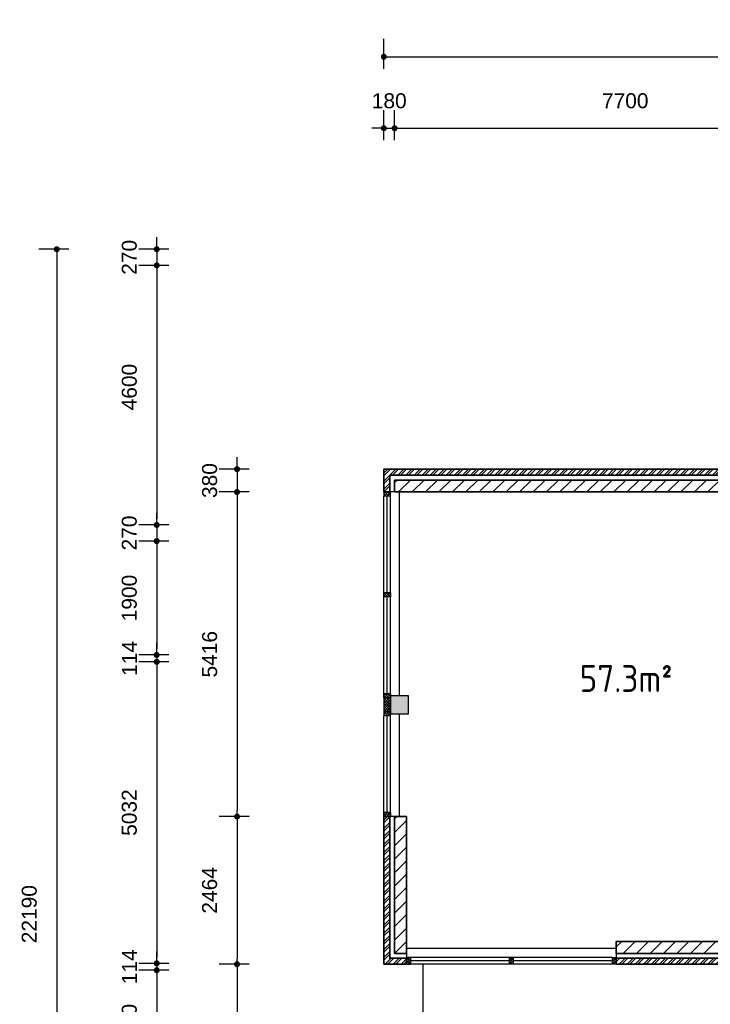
# Model space of a CAD drawing. Header units: millimetres. Extents: x -948 to 36751, y -3733 to 27939.
# Tile 2 of 5: x -948 to 10583, y 11510 to 27939. Entities that reach past the tile are written whole.
import ezdxf

# ---------------------------------------------------------------- set-up
doc = ezdxf.new("R2010")
doc.units = ezdxf.units.MM
for name, color, linetype, lineweight in [('Arceringen', 1, 'Continuous', 13), ('Binnenwand', 2, 'Continuous', 35), ('Buitenwand', 3, 'Continuous', 35), ('Dak', 7, 'Continuous', 30), ('Kozijn Bu', 5, 'Continuous', 25), ('Maatvoering', 7, 'Continuous', 25)]:
    doc.layers.add(name, color=color, linetype=linetype, lineweight=lineweight)
doc.layers.add('Konstrukties', color=5, linetype='Continuous')
doc.styles.add('ISO', font='ISOCP3')
doc.styles.get("Standard").update_dxf_attribs({"font": 'ARIAL.TTF'})
doc.dimstyles.new('Ian1', dxfattribs={"dimscale": 100, "dimtxt": 2.5, "dimasz": 1, "dimexe": 3, "dimexo": 4, "dimgap": 3.3, "dimtad": 1, "dimdec": 0, "dimzin": 1, "dimdsep": 46, "dimtxsty": 'Standard', "dimblk": 'DOT', "dimcen": 1, "dimdle": 1, "dimclrd": 7, "dimclre": 7, "dimclrt": 7, "dimadec": 0, "dimazin": 0, "dimtfac": 1, "dimtdec": 0, "dimtix": 1, "dimtmove": 0, "dimatfit": 3, "dimfxl": 2, "dimfxlon": 1, "dimtolj": 1, "dimtzin": 0, "dimarcsym": 0})
pattern_1 = [(45, (5311.6, 12358.52), (-112.2532, 112.2532), [])]

# ---------------------------------------------------------------- blocks, each defined once
blk = doc.blocks.new('$STIJLKZ')
at = {"color": 0, "linetype": 'ByBlock'}
for p, q in [((1, 1), (0, 1)), ((0, 1), (0, 0)), ((0, 0), (1, 0)), ((1, 1), (1, 0))]:
    blk.add_line(p, q, dxfattribs=at)
at = {"color": 0, "linetype": 'ByBlock', "flags": 9}
for tag, p in [('KB', (0.02, 0.85)), ('KH', (0.02, 0.68)), ('BWH', (0.02, 0.52)), ('NGM', (0.02, 0.35)), ('KHD', (0.02, 0.18)), ('KHB', (0.02, 0.01)), ('VSB', (0.51, 0.18)), ('ATS', (0.51, 0.85)), ('ATD', (0.51, 0.68)), ('SPL', (0.51, 0.52)), ('SP', (0.51, 0.01)), ('RDS', (0.51, 0.35))]:
    blk.add_attdef(tag, p, '', height=0.136, dxfattribs=at)
blk = doc.blocks.new('$STIJL')
at = {"color": 0, "linetype": 'ByBlock'}
for p, q in [((1, 1), (0, 1)), ((0, 1), (0, 0)), ((0, 0), (1, 0)), ((1, 1), (1, 0))]:
    blk.add_line(p, q, dxfattribs=at)
blk = doc.blocks.new('_Dot')
at = {"color": 0, "linetype": 'ByBlock', "lineweight": -2}
blk.add_line((-0.5, 0), (-1, 0), dxfattribs=at)
at = {"color": 0, "linetype": 'ByBlock', "const_width": 0.5}
blk.add_lwpolyline([(-0.25, 0, 1), (0.25, 0, 1)], format="xyb", close=True, dxfattribs=at)
blk = doc.blocks.new('*D63')
at = {"layer": 'Defpoints', "color": 0}
for p in [(30492, 27321), (5132, 20439), (30492, 17239)]:
    blk.add_point(p, dxfattribs=at)
at = {"layer": 'Maatvoering', "color": 7, "lineweight": -2}
for p, q in [((5132, 27121), (5132, 27621)), ((30492, 27121), (30492, 27621)), ((5232, 27321), (30392, 27321))]:
    blk.add_line(p, q, dxfattribs=at)
at = {"layer": 'Maatvoering', "color": 7, "lineweight": -2, "xscale": 100, "yscale": 100, "zscale": 100, "rotation": 180}
blk.add_blockref('_Dot', (5132, 27321), dxfattribs=at)
at = {"layer": 'Maatvoering', "color": 7, "lineweight": -2, "xscale": 100, "yscale": 100, "zscale": 100}
blk.add_blockref('_Dot', (30492, 27321), dxfattribs=at)
at = {"layer": 'Maatvoering', "color": 7, "insert": (17812, 27779), "char_height": 250, "attachment_point": 5}
blk.add_mtext('\\A1;25360', dxfattribs=at)
blk = doc.blocks.new('*D64')
at = {"layer": 'Defpoints', "color": 0}
for p in [(5312, 26128), (5132, 20059), (5312, 20059)]:
    blk.add_point(p, dxfattribs=at)
at = {"layer": 'Maatvoering', "color": 7, "lineweight": -2}
for p, q in [((5132, 25928), (5132, 26428)), ((5312, 25928), (5312, 26428)), ((5032, 26128), (4932, 26128)), ((5132, 26128), (5312, 26128)), ((5412, 26128), (5512, 26128))]:
    blk.add_line(p, q, dxfattribs=at)
at = {"layer": 'Maatvoering', "color": 7, "lineweight": -2, "xscale": 100, "yscale": 100, "zscale": 100}
blk.add_blockref('_Dot', (5132, 26128), dxfattribs=at)
at = {"layer": 'Maatvoering', "color": 7, "lineweight": -2, "xscale": 100, "yscale": 100, "zscale": 100, "rotation": 180}
blk.add_blockref('_Dot', (5312, 26128), dxfattribs=at)
at = {"layer": 'Maatvoering', "color": 7, "insert": (5222, 26585), "char_height": 250, "attachment_point": 5}
blk.add_mtext('\\A1;180', dxfattribs=at)
blk = doc.blocks.new('*D65')
at = {"layer": 'Defpoints', "color": 0}
for p in [(13012, 26128), (5312, 20059), (13012, 20059)]:
    blk.add_point(p, dxfattribs=at)
at = {"layer": 'Maatvoering', "color": 7, "lineweight": -2}
for p, q in [((5312, 25928), (5312, 26428)), ((13012, 25928), (13012, 26428)), ((5412, 26128), (12912, 26128))]:
    blk.add_line(p, q, dxfattribs=at)
at = {"layer": 'Maatvoering', "color": 7, "lineweight": -2, "xscale": 100, "yscale": 100, "zscale": 100, "rotation": 180}
blk.add_blockref('_Dot', (5312, 26128), dxfattribs=at)
at = {"layer": 'Maatvoering', "color": 7, "lineweight": -2, "xscale": 100, "yscale": 100, "zscale": 100}
blk.add_blockref('_Dot', (13012, 26128), dxfattribs=at)
at = {"layer": 'Maatvoering', "color": 7, "insert": (9162, 26585), "char_height": 250, "attachment_point": 5}
blk.add_mtext('\\A1;7700', dxfattribs=at)
blk = doc.blocks.new('*D99')
at = {"layer": 'Defpoints', "color": 0}
for p in [(13012, 12559), (5512, 12443), (5512, -1438)]:
    blk.add_point(p, dxfattribs=at)
at = {"layer": 'Maatvoering', "color": 7, "lineweight": -2}
for p, q in [((5512, -1238), (5512, -1738)), ((13012, -1238), (13012, -1738)), ((12912, -1438), (5612, -1438))]:
    blk.add_line(p, q, dxfattribs=at)
at = {"layer": 'Maatvoering', "color": 7, "lineweight": -2, "xscale": 100, "yscale": 100, "zscale": 100, "rotation": 180}
blk.add_blockref('_Dot', (5512, -1438), dxfattribs=at)
at = {"layer": 'Maatvoering', "color": 7, "lineweight": -2, "xscale": 100, "yscale": 100, "zscale": 100}
blk.add_blockref('_Dot', (13012, -1438), dxfattribs=at)
at = {"layer": 'Maatvoering', "color": 7, "insert": (9262, -981), "char_height": 250, "attachment_point": 5}
blk.add_mtext('\\A1;7500', dxfattribs=at)
blk = doc.blocks.new('*D100')
at = {"layer": 'Defpoints', "color": 0}
for p in [(5512, 12443), (5132, 12179), (5132, -1438)]:
    blk.add_point(p, dxfattribs=at)
at = {"layer": 'Maatvoering', "color": 7, "lineweight": -2}
for p, q in [((5132, -1238), (5132, -1738)), ((5512, -1238), (5512, -1738)), ((5032, -1438), (4932, -1438)), ((5512, -1438), (5132, -1438)), ((5612, -1438), (5712, -1438))]:
    blk.add_line(p, q, dxfattribs=at)
at = {"layer": 'Maatvoering', "color": 7, "lineweight": -2, "xscale": 100, "yscale": 100, "zscale": 100}
blk.add_blockref('_Dot', (5132, -1438), dxfattribs=at)
at = {"layer": 'Maatvoering', "color": 7, "lineweight": -2, "xscale": 100, "yscale": 100, "zscale": 100, "rotation": 180}
blk.add_blockref('_Dot', (5512, -1438), dxfattribs=at)
at = {"layer": 'Maatvoering', "color": 7, "insert": (5322, -981), "char_height": 250, "attachment_point": 5}
blk.add_mtext('\\A1;380', dxfattribs=at)
blk = doc.blocks.new('*D101')
at = {"layer": 'Defpoints', "color": 0}
for p in [(15282, 24109), (-329, 1919), (12082, 1919)]:
    blk.add_point(p, dxfattribs=at)
at = {"layer": 'Maatvoering', "color": 7, "lineweight": -2}
for p, q in [((-129, 24109), (-629, 24109)), ((-329, 24009), (-329, 2019)), ((-129, 1919), (-629, 1919))]:
    blk.add_line(p, q, dxfattribs=at)
at = {"layer": 'Maatvoering', "color": 7, "lineweight": -2, "xscale": 100, "yscale": 100, "zscale": 100}
for p, rotation in [((-329, 24109), 90), ((-329, 1919), 270)]:
    blk.add_blockref('_Dot', p, dxfattribs=dict(at, rotation=rotation))
at = {"layer": 'Maatvoering', "color": 7, "insert": (-787, 13014), "char_height": 250, "attachment_point": 5, "rotation": 90}
blk.add_mtext('\\A1;22190', dxfattribs=at)
blk = doc.blocks.new('*D102')
at = {"layer": 'Defpoints', "color": 0}
for p in [(15282, 24109), (1340, 23839), (15552, 23839)]:
    blk.add_point(p, dxfattribs=at)
at = {"layer": 'Maatvoering', "color": 7, "lineweight": -2}
for p, q in [((1340, 24209), (1340, 24309)), ((1540, 24109), (1040, 24109)), ((1340, 24109), (1340, 23839)), ((1540, 23839), (1040, 23839)), ((1340, 23739), (1340, 23639))]:
    blk.add_line(p, q, dxfattribs=at)
at = {"layer": 'Maatvoering', "color": 7, "lineweight": -2, "xscale": 100, "yscale": 100, "zscale": 100}
for p, rotation in [((1340, 24109), 270), ((1340, 23839), 90)]:
    blk.add_blockref('_Dot', p, dxfattribs=dict(at, rotation=rotation))
at = {"layer": 'Maatvoering', "color": 7, "insert": (883, 23974), "char_height": 250, "attachment_point": 5, "rotation": 90}
blk.add_mtext('\\A1;270', dxfattribs=at)
blk = doc.blocks.new('*D103')
at = {"layer": 'Defpoints', "color": 0}
for p in [(15282, 24109), (1340, 19509), (15552, 19509)]:
    blk.add_point(p, dxfattribs=at)
at = {"layer": 'Maatvoering', "color": 7, "lineweight": -2}
for p, q in [((1540, 24109), (1040, 24109)), ((1340, 24009), (1340, 19609)), ((1540, 19509), (1040, 19509))]:
    blk.add_line(p, q, dxfattribs=at)
at = {"layer": 'Maatvoering', "color": 7, "lineweight": -2, "xscale": 100, "yscale": 100, "zscale": 100}
for p, rotation in [((1340, 24109), 90), ((1340, 19509), 270)]:
    blk.add_blockref('_Dot', p, dxfattribs=dict(at, rotation=rotation))
at = {"layer": 'Maatvoering', "color": 7, "insert": (883, 21809), "char_height": 250, "attachment_point": 5, "rotation": 90}
blk.add_mtext('\\A1;4600', dxfattribs=at)
blk = doc.blocks.new('*D104')
at = {"layer": 'Defpoints', "color": 0}
for p in [(15552, 19509), (1340, 19239), (15282, 19239)]:
    blk.add_point(p, dxfattribs=at)
at = {"layer": 'Maatvoering', "color": 7, "lineweight": -2}
for p, q in [((1340, 19609), (1340, 19709)), ((1540, 19509), (1040, 19509)), ((1340, 19509), (1340, 19239)), ((1540, 19239), (1040, 19239)), ((1340, 19139), (1340, 19039))]:
    blk.add_line(p, q, dxfattribs=at)
at = {"layer": 'Maatvoering', "color": 7, "lineweight": -2, "xscale": 100, "yscale": 100, "zscale": 100}
for p, rotation in [((1340, 19509), 270), ((1340, 19239), 90)]:
    blk.add_blockref('_Dot', p, dxfattribs=dict(at, rotation=rotation))
at = {"layer": 'Maatvoering', "color": 7, "insert": (883, 19374), "char_height": 250, "attachment_point": 5, "rotation": 90}
blk.add_mtext('\\A1;270', dxfattribs=at)
blk = doc.blocks.new('*D105')
at = {"layer": 'Defpoints', "color": 0}
for p in [(15282, 19239), (1340, 17339), (15182, 17339)]:
    blk.add_point(p, dxfattribs=at)
at = {"layer": 'Maatvoering', "color": 7, "lineweight": -2}
for p, q in [((1540, 19239), (1040, 19239)), ((1340, 19139), (1340, 17439)), ((1540, 17339), (1040, 17339))]:
    blk.add_line(p, q, dxfattribs=at)
at = {"layer": 'Maatvoering', "color": 7, "lineweight": -2, "xscale": 100, "yscale": 100, "zscale": 100}
for p, rotation in [((1340, 19239), 90), ((1340, 17339), 270)]:
    blk.add_blockref('_Dot', p, dxfattribs=dict(at, rotation=rotation))
at = {"layer": 'Maatvoering', "color": 7, "insert": (883, 18289), "char_height": 250, "attachment_point": 5, "rotation": 90}
blk.add_mtext('\\A1;1900', dxfattribs=at)
blk = doc.blocks.new('*D106')
at = {"layer": 'Defpoints', "color": 0}
for p in [(15182, 17339), (1340, 17225), (15311, 17225)]:
    blk.add_point(p, dxfattribs=at)
at = {"layer": 'Maatvoering', "color": 7, "lineweight": -2}
for p, q in [((1340, 17439), (1340, 17539)), ((1540, 17339), (1040, 17339)), ((1340, 17339), (1340, 17225)), ((1540, 17225), (1040, 17225)), ((1340, 17125), (1340, 17025))]:
    blk.add_line(p, q, dxfattribs=at)
at = {"layer": 'Maatvoering', "color": 7, "lineweight": -2, "xscale": 100, "yscale": 100, "zscale": 100}
for p, rotation in [((1340, 17339), 270), ((1340, 17225), 90)]:
    blk.add_blockref('_Dot', p, dxfattribs=dict(at, rotation=rotation))
at = {"layer": 'Maatvoering', "color": 7, "insert": (885, 17282), "char_height": 250, "attachment_point": 5, "rotation": 90}
blk.add_mtext('\\A1;114', dxfattribs=at)
blk = doc.blocks.new('*D107')
at = {"layer": 'Defpoints', "color": 0}
for p in [(15311, 17225), (1340, 12193), (16511, 12193)]:
    blk.add_point(p, dxfattribs=at)
at = {"layer": 'Maatvoering', "color": 7, "lineweight": -2}
for p, q in [((1540, 17225), (1040, 17225)), ((1340, 17125), (1340, 12293)), ((1540, 12193), (1040, 12193))]:
    blk.add_line(p, q, dxfattribs=at)
at = {"layer": 'Maatvoering', "color": 7, "lineweight": -2, "xscale": 100, "yscale": 100, "zscale": 100}
for p, rotation in [((1340, 17225), 90), ((1340, 12193), 270)]:
    blk.add_blockref('_Dot', p, dxfattribs=dict(at, rotation=rotation))
at = {"layer": 'Maatvoering', "color": 7, "insert": (883, 14709), "char_height": 250, "attachment_point": 5, "rotation": 90}
blk.add_mtext('\\A1;5032', dxfattribs=at)
blk = doc.blocks.new('*D108')
at = {"layer": 'Defpoints', "color": 0}
for p in [(16511, 12193), (1340, 12079), (16511, 12079)]:
    blk.add_point(p, dxfattribs=at)
at = {"layer": 'Maatvoering', "color": 7, "lineweight": -2}
for p, q in [((1340, 12293), (1340, 12393)), ((1540, 12193), (1040, 12193)), ((1340, 12193), (1340, 12079)), ((1540, 12079), (1040, 12079)), ((1340, 11979), (1340, 11879))]:
    blk.add_line(p, q, dxfattribs=at)
at = {"layer": 'Maatvoering', "color": 7, "lineweight": -2, "xscale": 100, "yscale": 100, "zscale": 100}
for p, rotation in [((1340, 12193), 270), ((1340, 12079), 90)]:
    blk.add_blockref('_Dot', p, dxfattribs=dict(at, rotation=rotation))
at = {"layer": 'Maatvoering', "color": 7, "insert": (885, 12136), "char_height": 250, "attachment_point": 5, "rotation": 90}
blk.add_mtext('\\A1;114', dxfattribs=at)
blk = doc.blocks.new('*D109')
at = {"layer": 'Defpoints', "color": 0}
for p in [(16511, 12079), (1340, 10179), (12082, 10179)]:
    blk.add_point(p, dxfattribs=at)
at = {"layer": 'Maatvoering', "color": 7, "lineweight": -2}
for p, q in [((1540, 12079), (1040, 12079)), ((1340, 11979), (1340, 10279)), ((1540, 10179), (1040, 10179))]:
    blk.add_line(p, q, dxfattribs=at)
at = {"layer": 'Maatvoering', "color": 7, "lineweight": -2, "xscale": 100, "yscale": 100, "zscale": 100}
for p, rotation in [((1340, 12079), 90), ((1340, 10179), 270)]:
    blk.add_blockref('_Dot', p, dxfattribs=dict(at, rotation=rotation))
at = {"layer": 'Maatvoering', "color": 7, "insert": (883, 11129), "char_height": 250, "attachment_point": 5, "rotation": 90}
blk.add_mtext('\\A1;1900', dxfattribs=at)
blk = doc.blocks.new('*D113')
at = {"layer": 'Defpoints', "color": 0}
for p in [(5132, 20439), (2681, 20059), (5132, 20059)]:
    blk.add_point(p, dxfattribs=at)
at = {"layer": 'Maatvoering', "color": 7, "lineweight": -2}
for p, q in [((2681, 20539), (2681, 20639)), ((2881, 20439), (2381, 20439)), ((2681, 20439), (2681, 20059)), ((2881, 20059), (2381, 20059)), ((2681, 19959), (2681, 19859))]:
    blk.add_line(p, q, dxfattribs=at)
at = {"layer": 'Maatvoering', "color": 7, "lineweight": -2, "xscale": 100, "yscale": 100, "zscale": 100}
for p, rotation in [((2681, 20439), 270), ((2681, 20059), 90)]:
    blk.add_blockref('_Dot', p, dxfattribs=dict(at, rotation=rotation))
at = {"layer": 'Maatvoering', "color": 7, "insert": (2224, 20249), "char_height": 250, "attachment_point": 5, "rotation": 90}
blk.add_mtext('\\A1;380', dxfattribs=at)
blk = doc.blocks.new('*D114')
at = {"layer": 'Defpoints', "color": 0}
for p in [(5132, 20059), (2681, 14643), (5132, 14643)]:
    blk.add_point(p, dxfattribs=at)
at = {"layer": 'Maatvoering', "color": 7, "lineweight": -2}
for p, q in [((2881, 20059), (2381, 20059)), ((2681, 19959), (2681, 14743)), ((2881, 14643), (2381, 14643))]:
    blk.add_line(p, q, dxfattribs=at)
at = {"layer": 'Maatvoering', "color": 7, "lineweight": -2, "xscale": 100, "yscale": 100, "zscale": 100}
for p, rotation in [((2681, 20059), 90), ((2681, 14643), 270)]:
    blk.add_blockref('_Dot', p, dxfattribs=dict(at, rotation=rotation))
at = {"layer": 'Maatvoering', "color": 7, "insert": (2224, 17351), "char_height": 250, "attachment_point": 5, "rotation": 90}
blk.add_mtext('\\A1;5416', dxfattribs=at)
blk = doc.blocks.new('*D115')
at = {"layer": 'Defpoints', "color": 0}
for p in [(5132, 14643), (2681, 12179), (5132, 12179)]:
    blk.add_point(p, dxfattribs=at)
at = {"layer": 'Maatvoering', "color": 7, "lineweight": -2}
for p, q in [((2881, 14643), (2381, 14643)), ((2681, 14543), (2681, 12279)), ((2881, 12179), (2381, 12179))]:
    blk.add_line(p, q, dxfattribs=at)
at = {"layer": 'Maatvoering', "color": 7, "lineweight": -2, "xscale": 100, "yscale": 100, "zscale": 100}
for p, rotation in [((2681, 14643), 90), ((2681, 12179), 270)]:
    blk.add_blockref('_Dot', p, dxfattribs=dict(at, rotation=rotation))
at = {"layer": 'Maatvoering', "color": 7, "insert": (2224, 13411), "char_height": 250, "attachment_point": 5, "rotation": 90}
blk.add_mtext('\\A1;2464', dxfattribs=at)
blk = doc.blocks.new('*D116')
at = {"layer": 'Defpoints', "color": 0}
for p in [(5132, 12179), (2681, 1919), (5132, 1919)]:
    blk.add_point(p, dxfattribs=at)
at = {"layer": 'Maatvoering', "color": 7, "lineweight": -2}
for p, q in [((2881, 12179), (2381, 12179)), ((2681, 12079), (2681, 2019)), ((2881, 1919), (2381, 1919))]:
    blk.add_line(p, q, dxfattribs=at)
at = {"layer": 'Maatvoering', "color": 7, "lineweight": -2, "xscale": 100, "yscale": 100, "zscale": 100}
for p, rotation in [((2681, 12179), 90), ((2681, 1919), 270)]:
    blk.add_blockref('_Dot', p, dxfattribs=dict(at, rotation=rotation))
at = {"layer": 'Maatvoering', "color": 7, "insert": (2224, 7049), "char_height": 250, "attachment_point": 5, "rotation": 90}
blk.add_mtext('\\A1;10260', dxfattribs=at)

msp = doc.modelspace()

# ---------------------------------------------------------------- hatches: boundary and pattern name
at = {"layer": 'Arceringen'}
h = msp.add_hatch(dxfattribs=at)
h.set_pattern_fill('ANSI31', color=256, scale=50, style=0)
h.set_pattern_definition(pattern_1)
h.paths.add_polyline_path([(13111.6, 17724.5), (13011.6, 17724.5), (13011.6, 12558.5), (9011.6, 12558.5), (9011.6, 12358.5), (13111.6, 12358.5)])
h.paths.add_polyline_path([(13111.6, 20258.5), (5311.6, 20258.5), (5311.6, 20058.5), (5395.6, 20058.5), (13011.6, 20058.5), (13011.6, 18858.5), (13111.6, 18858.5)])
h.paths.add_polyline_path([(15551.6, 23838.5), (16744.6, 23838.5), (16744.6, 23938.5), (15451.6, 23938.5), (15451.6, 19408.5), (16461.6, 19408.5), (16461.6, 19508.5), (15551.6, 19508.5)])
h.paths.add_polyline_path([(17971.6, 23838.5), (18254.6, 23838.5), (18254.6, 23938.5), (17578.6, 23938.5), (17578.6, 23838.5), (17861.6, 23838.5), (17861.6, 19508.5), (17761.6, 19508.5), (17761.6, 19408.5), (18071.6, 19408.5), (18071.6, 19430.5), (18071.6, 19508.5), (17971.6, 19508.5)])
h.paths.add_polyline_path([(19481.6, 20508.5), (20281.6, 20508.5), (20281.6, 19508.5), (20231.6, 19508.5), (20231.6, 19408.5), (21101.6, 19408.5), (21101.6, 19508.5), (20501.6, 19508.5), (20501.6, 23838.5), (26001.6, 23838.5), (26001.6, 19508.5), (23301.6, 19508.5), (23301.6, 19408.5), (26101.6, 19408.5), (26101.6, 23938.5), (19088.6, 23938.5), (19088.6, 23838.5), (19371.6, 23838.5), (19371.6, 23793.5), (19481.6, 23793.5), (19481.6, 23838.5), (20281.6, 23838.5), (20281.6, 22838.5), (19481.6, 22838.5), (19481.6, 22883.5), (19371.6, 22883.5), (19371.6, 22683.5), (19481.6, 22683.5), (19481.6, 22728.5), (20281.6, 22728.5), (20281.6, 21728.5), (19481.6, 21728.5), (19481.6, 21773.5), (19371.6, 21773.5), (19371.6, 21573.5), (19481.6, 21573.5), (19481.6, 21618.5), (20281.6, 21618.5), (20281.6, 20618.5), (19481.6, 20618.5), (19481.6, 20663.5), (19371.6, 20663.5), (19371.6, 19408.5), (19531.6, 19408.5), (19531.6, 19508.5), (19481.6, 19508.5)])
h.paths.add_polyline_path([(23131.6, 20138.5), (22205.6, 20138.5), (22205.6, 19408.5), (23131.6, 19408.5)], flags=17)
h.paths.add_polyline_path([(22923.6, 19873.5), (22923.6, 19673.5), (22723.6, 19673.5), (22723.6, 19873.5)], flags=16)
h.paths.add_polyline_path([(22613.6, 19873.5), (22613.6, 19673.5), (22413.6, 19673.5), (22413.6, 19873.5)], flags=16)
h = msp.add_hatch(dxfattribs=at)
h.set_pattern_fill('ANSI32', color=256, scale=10, style=0)
h.set_pattern_definition([(45, (5131.61, 1918.52), (-67.35192, 67.35192), []), (45, (5176.51, 1918.52), (-67.35192, 67.35192), [])])
h.paths.add_polyline_path([(13281.6, 20438.5), (5131.6, 20438.5), (5131.6, 20058.5), (5231.6, 20058.5), (5231.6, 20338.5), (13181.6, 20338.5), (13181.6, 18858.5), (13281.6, 18858.5)])
h.paths.add_polyline_path([(5231.6, 14642.5), (5131.6, 14642.5), (5131.6, 12178.5), (5511.6, 12178.5), (5511.6, 12278.5), (5231.6, 12278.5)])
h.paths.add_polyline_path([(13281.6, 17724.5), (13181.6, 17724.5), (13181.6, 12278.5), (9011.6, 12278.5), (9011.6, 12178.5), (13281.6, 12178.5)])
h.paths.add_polyline_path([(25467.6, 19238.5), (25387.6, 19238.5), (25387.6, 17238.5), (25467.6, 17238.5)])
h.paths.add_polyline_path([(30491.6, 17238.5), (22341.6, 17238.5), (22341.6, 17224.5), (22341.6, 11798.4), (22441.6, 11798.4), (22441.6, 17138.5), (30391.6, 17138.5), (30391.6, 12858.5), (30491.6, 12858.5)])
h.paths.add_polyline_path([(30491.6, 9358.5), (30391.6, 9358.5), (30391.6, 9078.5), (28027.6, 9078.5), (28027.6, 8978.5), (30491.6, 8978.5)])
h.paths.add_polyline_path([(22441.6, 10664.4), (22341.6, 10664.4), (22341.6, 8978.5), (22611.6, 8978.5), (22611.6, 9078.5), (22441.6, 9078.5)])
h.paths.add_polyline_path([(20341.6, 10178.5), (18160.1, 10178.5), (18160.1, 10078.5), (20241.6, 10078.5), (20241.6, 5798.5), (20341.6, 5798.5)])
h.paths.add_polyline_path([(17026.1, 10178.5), (14995.6, 10178.5), (14995.6, 10078.5), (17026.1, 10078.5)])
h.paths.add_polyline_path([(13861.6, 10178.5), (12081.6, 10178.5), (12081.6, 1918.5), (12461.6, 1918.5), (12461.6, 2018.5), (12181.6, 2018.5), (12181.6, 10078.5), (13861.6, 10078.5)])
h.paths.add_polyline_path([(20341.6, 2298.5), (20241.6, 2298.5), (20241.6, 2018.5), (17877.6, 2018.5), (17877.6, 1918.5), (20341.6, 1918.5)])
h = msp.add_hatch(dxfattribs=at)
h.set_pattern_fill('ANSI37', color=256, scale=10, style=0)
h.set_pattern_definition([(45, (5131.606, 14642.52), (-22.45064, 22.45064), []), (135, (5131.606, 14642.52), (-22.45064, -22.45064), [])])
h.paths.add_polyline_path([(5245.6, 20058.5), (5131.6, 20058.5), (5131.6, 19991.5), (5245.6, 19991.5)])
h.paths.add_polyline_path([(5245.6, 18375.5), (5131.6, 18375.5), (5131.6, 18308.5), (5245.6, 18308.5)])
h.paths.add_polyline_path([(5245.6, 16692.5), (5131.6, 16692.5), (5131.6, 16625.5), (5245.6, 16625.5), (5245.6, 16659)])
h.paths.add_polyline_path([(5245.6, 16625.5), (5131.6, 16625.5), (5131.6, 16392.5), (5245.6, 16392.5)])
h.paths.add_polyline_path([(5245.6, 16392.5), (5131.6, 16392.5), (5131.6, 16325.5), (5245.6, 16325.5)])
h.paths.add_polyline_path([(5245.6, 14709.5), (5131.6, 14709.5), (5131.6, 14642.5), (5231.6, 14642.5), (5245.6, 14642.5)])
h = msp.add_hatch(dxfattribs=at)
h.set_pattern_fill('AR-CONC', color=256, style=0)
h.set_pattern_definition([(50, (5245.6, 2032.52), (182.1847, -15.9391), [19.05, -209.55]), (355, (5245.6, 2032.52), (-35.2428, 191.0566), [15.24, -167.64]), (100.451, (5260.79, 2031.2), (146.9425, 175.1167), [16.19, -178.09]), (46.1842, (5245.6, 2083.32), (271.079, -42.0423), [28.575, -314.325]), (96.6356, (5268.2, 2079.82), (237.4042, 247.4256), [24.285, -267.135]), (351.184, (5245.6, 2083.32), (237.4046, 247.425), [22.86, -251.46]), (21, (5271, 2070.62), (151.6149, -102.2655), [19.05, -209.55]), (326, (5271, 2070.62), (61.802, 184.188), [15.24, -167.64]), (71.4514, (5283.64, 2062.1), (213.4165, 81.9229), [16.19, -178.09]), (37.5, (5245.606, 2032.52), (3.0886, 84.55504), [0, -165.608, 0, -170.18, 0, -168.275]), (7.5, (5245.61, 2032.52), (66.81966, 100.18057), [0, -97.028, 0, -161.798, 0, -64.135]), (327.5, (5188.964, 2032.52), (135.5906, -5.72874), [0, -63.5, 0, -198.12, 0, -262.89]), (317.5, (5163.56, 2032.52), (148.1292, 25.4265), [0, -82.55, 0, -131.572, 0, -186.69])])
h.paths.add_polyline_path([(5545.6, 16659), (5395.6, 16659), (5245.6, 16659), (5245.6, 16359), (5545.6, 16359)])
h.paths.add_polyline_path([(16161.1, 2332.5), (15861.1, 2332.5), (15861.1, 2182.5), (15861.1, 2032.5), (16161.1, 2032.5)])
h.paths.add_polyline_path([(26311.1, 9392.5), (26011.1, 9392.5), (26011.1, 9242.5), (26011.1, 9092.5), (26311.1, 9092.5)])
h = msp.add_hatch(dxfattribs=at)
h.set_pattern_fill('ANSI31', color=256, scale=50, style=0)
h.set_pattern_definition(pattern_1)
h.paths.add_polyline_path([(5511.6, 14642.5), (5311.6, 14642.5), (5311.6, 12358.5), (5511.6, 12358.5), (5511.6, 12442.5)])
h = msp.add_hatch(dxfattribs=at)
h.set_pattern_fill('ANSI37', color=256, scale=10, style=0)
h.set_pattern_definition([(45, (5511.606, 10178.52), (-22.45064, 22.45064), []), (135, (5511.606, 10178.52), (-22.45064, -22.45064), [])])
h.paths.add_polyline_path([(5578.6, 12292.5), (5511.6, 12292.5), (5511.6, 12178.5), (5578.6, 12178.5)])
h.paths.add_polyline_path([(9011.6, 12278.5), (9011.6, 12292.5), (8944.6, 12292.5), (8944.6, 12178.5), (9011.6, 12178.5)])
h.paths.add_polyline_path([(12881.6, 12178.5), (12767.6, 12178.5), (12767.6, 12111.5), (12881.6, 12111.5)])
h.paths.add_polyline_path([(12881.6, 10245.5), (12767.6, 10245.5), (12767.6, 10178.5), (12881.6, 10178.5)])
h = msp.add_hatch(dxfattribs=at)
h.set_pattern_fill('ANSI37', color=256, scale=10, style=0)
h.set_pattern_definition([(45, (7228.106, 12178.52), (-22.451, 22.451), []), (135, (7228.106, 12178.52), (-22.451, -22.451), [])])
h.paths.add_polyline_path([(7295.1, 12292.5), (7228.1, 12292.5), (7228.1, 12178.5), (7295.1, 12178.5)])

# ---------------------------------------------------------------- linework, layer by layer
at = {"layer": 'Binnenwand'}
for p, q in [((5311.6, 20058.5), (5311.6, 20258.5)), ((5311.6, 20258.5), (13111.6, 20258.5)), ((13011.6, 20058.5), (5311.6, 20058.5)), ((5311.6, 14642.5), (5311.6, 12358.5)), ((5511.6, 14642.5), (5311.6, 14642.5)), ((5511.6, 12358.5), (5511.6, 14642.5)), ((5311.6, 12358.5), (5511.6, 12358.5))]:
    msp.add_line(p, q, dxfattribs=at)
msp.add_lwpolyline([(13111.6, 17724.5), (13111.6, 12358.5), (9011.6, 12358.5), (9011.6, 12558.5), (13011.6, 12558.5), (13011.6, 17724.5)], close=True, dxfattribs=at)
at = {"layer": 'Buitenwand'}
for points in [[(13281.6, 18858.5), (13181.6, 18858.5), (13181.6, 20338.5), (5231.6, 20338.5), (5231.6, 20058.5), (5131.6, 20058.5), (5131.6, 20438.5), (13281.6, 20438.5)], [(13281.6, 12178.5), (13281.6, 17724.5), (13181.6, 17724.5), (13181.6, 12278.5), (9011.6, 12278.5), (9011.6, 12178.5)], [(5131.6, 12178.5), (5131.6, 14642.5), (5231.6, 14642.5), (5231.6, 12278.5), (5511.6, 12278.5), (5511.6, 12178.5)]]:
    msp.add_lwpolyline(points, close=True, dxfattribs=at)
at = {"layer": 'Dak'}
msp.add_line((5781.6, 12178.5), (5781.6, 10278.5), dxfattribs=at)
at = {"layer": 'Konstrukties'}
msp.add_lwpolyline([(5545.6, 16659), (5245.6, 16659), (5245.6, 16359), (5545.6, 16359)], close=True, dxfattribs=at)
at = {"layer": 'Kozijn Bu'}
for p, q in [((5395.6, 20058.5), (5245.6, 20058.5)), ((5395.6, 16659), (5395.6, 20058.5)), ((5131.6, 18375.5), (5131.6, 19991.5)), ((5188.6, 18375.5), (5188.6, 19991.5)), ((5245.6, 18375.5), (5245.6, 19991.5)), ((5131.6, 16692.5), (5131.6, 18308.5)), ((5188.6, 16692.5), (5188.6, 18308.5)), ((5245.6, 16692.5), (5245.6, 18308.5)), ((5131.6, 16625.5), (5131.6, 16392.5)), ((5131.6, 14709.5), (5131.6, 16325.5)), ((5188.6, 14709.5), (5188.6, 16325.5)), ((5245.6, 14709.5), (5245.6, 16325.5)), ((5395.6, 14642.5), (5395.6, 16359)), ((5395.6, 14642.5), (5245.6, 14642.5)), ((9011.6, 12442.5), (5511.6, 12442.5)), ((5511.6, 12442.5), (5511.6, 12292.5)), ((9011.6, 12442.5), (9011.6, 12292.5)), ((8944.6, 12292.5), (5578.6, 12292.5)), ((7228.1, 12235.5), (5578.6, 12235.5)), ((8944.6, 12178.5), (5578.6, 12178.5)), ((7228.1, 12178.5), (7228.1, 12292.5)), ((7228.1, 12178.5), (7228.1, 12292.5)), ((7228.1, 12178.5), (7228.1, 12292.5)), ((7228.1, 12178.5), (7228.1, 12292.5)), ((7295.1, 12178.5), (7295.1, 12292.5)), ((8944.6, 12235.5), (7295.1, 12235.5))]:
    msp.add_line(p, q, dxfattribs=at)

# ---------------------------------------------------------------- block references
at = {"layer": 'Kozijn Bu', "yscale": 114, "zscale": 1000, "rotation": 270}
for name, p, xscale in [('$STIJLKZ', (5131.6, 20058.5), 67), ('$STIJL', (5131.6, 18308.5), -67), ('$STIJL', (5131.6, 16625.5), -67), ('$STIJLKZ', (5131.6, 16392.5), 67), ('$STIJL', (5131.6, 14642.5), -67)]:
    msp.add_blockref(name, p, dxfattribs=dict(at, xscale=xscale))
at = {"layer": 'Kozijn Bu', "yscale": 114, "zscale": 1000}
for name, p, xscale in [('$STIJLKZ', (5511.6, 12178.5), 67), ('$STIJL', (9011.6, 12178.5), -67)]:
    msp.add_blockref(name, p, dxfattribs=dict(at, xscale=xscale))

# ---------------------------------------------------------------- texts
at = {"layer": 'Maatvoering', "insert": (8401.3, 17171.6), "char_height": 450, "width": 3717.83, "attachment_point": 1, "style": 'ISO'}
msp.add_mtext('57.3m²', dxfattribs=at)

# ---------------------------------------------------------------- dimensions: what is measured, and where the dimension line sits
at = {"layer": 'Maatvoering'}
for base, p1, p2, picture, middle in [((30491.6, 27320.9), (5131.6, 20438.5), (30491.6, 17238.5), '*D63', (17811.6, 27778.6)), ((5311.6, 26127.6), (5131.6, 20058.5), (5311.6, 20058.5), '*D64', (5221.6, 26585.2))]:
    dim = msp.add_linear_dim(base=base, p1=p1, p2=p2, dimstyle='Ian1', dxfattribs=at)
    dim.commit()
    dim.dimension.update_dxf_attribs({"geometry": picture, "text_midpoint": middle})
for base, p1, p2, picture, middle in [((13011.6, 26127.6), (5311.6, 20058.5), (13011.6, 20058.5), '*D65', (9161.6, 26585.2)), ((5511.6, -1438.4), (13011.6, 12558.5), (5511.6, 12442.5), '*D99', (9261.6, -980.8)), ((5131.6, -1438.4), (5511.6, 12442.5), (5131.6, 12178.5), '*D100', (5321.6, -980.7))]:
    dim = msp.add_linear_dim(base=base, p1=p1, p2=p2, dimstyle='Ian1', override={"dimtmove": 1}, dxfattribs=at)
    dim.commit()
    dim.dimension.update_dxf_attribs({"geometry": picture, "text_midpoint": middle})
for base, p1, p2, picture, middle in [((-329.4, 1918.5), (15281.6, 24108.5), (12081.6, 1918.5), '*D101', (-787, 13013.5)), ((1340.4, 23838.5), (15281.6, 24108.5), (15551.6, 23838.5), '*D102', (882.8, 23973.5)), ((2681.3, 20058.5), (5131.6, 20438.5), (5131.6, 20058.5), '*D113', (2223.6, 20248.5))]:
    dim = msp.add_linear_dim(base=base, p1=p1, p2=p2, angle=90, dimstyle='Ian1', dxfattribs=at)
    dim.commit()
    dim.dimension.update_dxf_attribs({"geometry": picture, "text_midpoint": middle})
for base, p1, p2, picture, middle in [((1340.4, 19508.5), (15281.6, 24108.5), (15551.6, 19508.5), '*D103', (882.8, 21808.5)), ((2681.3, 14642.5), (5131.6, 20058.5), (5131.6, 14642.5), '*D114', (2223.7, 17350.5)), ((1340.4, 19238.5), (15551.6, 19508.5), (15281.6, 19238.5), '*D104', (882.8, 19373.5)), ((1340.4, 17338.5), (15281.6, 19238.5), (15181.6, 17338.5), '*D105', (882.8, 18288.5)), ((1340.4, 17224.5), (15181.6, 17338.5), (15311.1, 17224.5), '*D106', (884.9, 17281.5)), ((1340.4, 12192.5), (15311.1, 17224.5), (16511.1, 12192.5), '*D107', (882.7, 14708.5)), ((2681.3, 12178.5), (5131.6, 14642.5), (5131.6, 12178.5), '*D115', (2223.7, 13410.5)), ((1340.4, 12078.5), (16511.1, 12192.5), (16511.1, 12078.5), '*D108', (884.9, 12135.5)), ((2681.3, 1918.5), (5131.6, 12178.5), (5131.6, 1918.5), '*D116', (2223.7, 7048.5)), ((1340.4, 10178.5), (16511.1, 12078.5), (12081.6, 10178.5), '*D109', (882.8, 11128.5))]:
    dim = msp.add_linear_dim(base=base, p1=p1, p2=p2, angle=90, dimstyle='Ian1', override={"dimtmove": 1}, dxfattribs=at)
    dim.commit()
    dim.dimension.update_dxf_attribs({"geometry": picture, "text_midpoint": middle})

doc.saveas('drawing.dxf')
